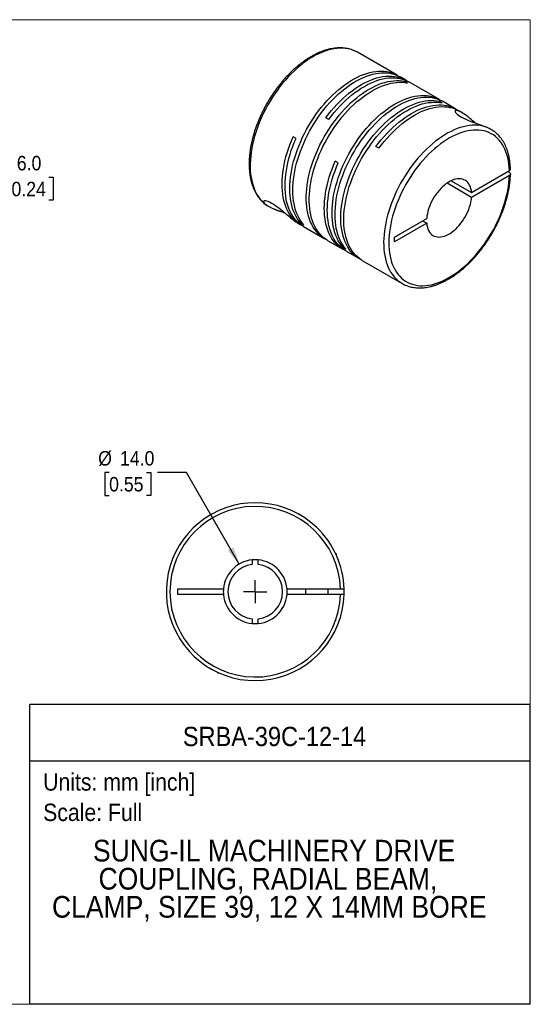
# Model space of a CAD drawing. Header units: millimetres. Extents: x 0 to 279, y 0 to 216.
# Tile 2 of 2: x 167 to 279, y 0 to 216. Entities that reach past the tile are written whole.
import ezdxf
from ezdxf.enums import TextEntityAlignment as Align

# ---------------------------------------------------------------- set-up
doc = ezdxf.new("R2010")
doc.units = ezdxf.units.MM
doc.linetypes.add('SLD-Solid', pattern=[0])
doc.layers.add('SLD-0', color=7, linetype='SLD-Solid', lineweight=25)
doc.layers.add('TEXT', color=140, linetype='SLD-Solid', lineweight=25)
doc.styles.add('SLDTEXTSTYLE0', font='GOTHIC.TTF', dxfattribs={"width": 0.913})
doc.dimstyles.new('SLDDIMSTYLE0', dxfattribs={"dimtxt": 3.175, "dimasz": 3.81, "dimexe": 0, "dimexo": 0.0625, "dimgap": 0.79375, "dimtad": 0, "dimtih": 1, "dimtoh": 1, "dimdec": 1, "dimrnd": 1e-09, "dimzin": 4, "dimdsep": 46, "dimtxsty": 'SLDTEXTSTYLE0', "dimsah": 1, "dimcen": 0, "dimadec": 0, "dimazin": 1, "dimtfac": 1, "dimtdec": 1, "dimtofl": 0, "dimtmove": 0, "dimatfit": 3, "dimfxl": 0, "dimfrac": 2, "dimtolj": 1, "dimtzin": 12, "dimarcsym": 0})
doc.dimstyles.new('SLDDIMSTYLE2', dxfattribs={"dimtxt": 3.175, "dimasz": 3.81, "dimexe": 0, "dimexo": 0.0625, "dimgap": 0.79375, "dimtad": 0, "dimtih": 1, "dimtoh": 1, "dimdec": 1, "dimrnd": 1e-09, "dimzin": 4, "dimdsep": 46, "dimtxsty": 'SLDTEXTSTYLE0', "dimsah": 1, "dimcen": 0.09, "dimadec": 0, "dimazin": 1, "dimtfac": 1, "dimtdec": 1, "dimtmove": 0, "dimatfit": 0, "dimfxl": 0, "dimfrac": 2, "dimtolj": 1, "dimtzin": 12, "dimarcsym": 0})

# ---------------------------------------------------------------- blocks, each defined once
blk = doc.blocks.new('SW_NOTE_0')
at = {"layer": 'TEXT', "color": 0, "insert": (0, 4.87), "char_height": 3.81, "attachment_point": 1, "style": 'SLDTEXTSTYLE0'}
blk.add_mtext('Scale: Full', dxfattribs=at)
blk = doc.blocks.new('SW_NOTE_0_1')
at = {"layer": 'TEXT', "color": 0, "insert": (0, 4.87), "char_height": 3.81, "attachment_point": 1, "style": 'SLDTEXTSTYLE0'}
blk.add_mtext('Units: mm [inch]', dxfattribs=at)
blk = doc.blocks.new('Block1')
at = {"layer": 'TEXT'}
for p, q in [((279.4, 65.76), (169.64, 65.76)), ((169.64, 0), (169.64, 65.76)), ((279.4, 0), (279.4, 65.76)), ((169.64, 53.4), (279.4, 53.4)), ((279.4, 0), (169.64, 0))]:
    blk.add_line(p, q, dxfattribs=at)
at = {"layer": 'TEXT', "color": 140}
for name, p in [('SW_NOTE_0_1', (172.59, 45.8)), ('SW_NOTE_0', (172.59, 39.13))]:
    blk.add_blockref(name, p, dxfattribs=at)
at = {"layer": 'TEXT', "color": 140, "style": 'SLDTEXTSTYLE0', "width": 0.913}
for tag, height, p in [('AUTOATTR0', 4.23, (203.22, 55.35)), ('AUTOATTR1_0', 4.76, (183.51, 29.89)), ('AUTOATTR1_1', 4.76, (184.74, 23.73)), ('AUTOATTR1_2', 4.76, (174.53, 17.57))]:
    blk.add_attdef(tag, text='', height=height, dxfattribs=at).set_placement(p, align=Align.BOTTOM_LEFT)
blk = doc.blocks.new('Block2')
at = {"color": 7, "linetype": 'SLD-Solid', "lineweight": 18}
for p, q in [((279.4, 215.9), (0, 215.9)), ((279.4, 0), (279.4, 215.9)), ((279.4, 0), (0, 0))]:
    blk.add_line(p, q, dxfattribs=at)
blk = doc.blocks.new('_D_5')
at = {"layer": 'SLD-0'}
for p, q in [((187.05, 116.61), (186.08, 116.61)), ((186.08, 116.61), (186.08, 111.57)), ((195.26, 116.61), (196.23, 116.61)), ((196.23, 116.61), (196.23, 111.57)), ((204, 116.61), (197.65, 116.61)), ((215.59, 96.54), (204, 116.61)), ((186.08, 111.57), (187.05, 111.57)), ((196.23, 111.57), (195.26, 111.57))]:
    blk.add_line(p, q, dxfattribs=at)
blk.add_solid([(215.59, 96.54), (214.35, 100.22), (213.03, 99.46)], dxfattribs=at)
at = {"layer": 'SLD-0', "char_height": 3.175, "attachment_point": 1, "style": 'SLDTEXTSTYLE0'}
for s, insert in [('%%c', (184.65, 121.32)), ('14.0', (189.44, 121.32)), ('0.55', (187.05, 115.63))]:
    blk.add_mtext(s, dxfattribs=dict(at, insert=insert))
blk = doc.blocks.new('SW_CENTERMARKSYMBOL_2')
at = {"layer": 'SLD-0', "color": 0}
for q in [(0, 2.54), (-2.54, 0), (0, -2.54), (2.54, 0)]:
    blk.add_line((0, 0), q, dxfattribs=at)
blk = doc.blocks.new('_D_8')
at = {"layer": 'SLD-0'}
for p, q in [((154.25, 195.59), (154.25, 203.21)), ((143, 195.59), (157.42, 195.59)), ((138.5, 189.6), (157.42, 189.6)), ((154.25, 181.37), (154.25, 189.6)), ((160.6, 181.37), (154.25, 181.37)), ((165.64, 181.34), (164.67, 181.34)), ((164.67, 181.34), (164.67, 176.3)), ((173.85, 181.34), (174.82, 181.34)), ((174.82, 181.34), (174.82, 176.3)), ((164.67, 176.3), (165.64, 176.3)), ((174.82, 176.3), (173.85, 176.3))]:
    blk.add_line(p, q, dxfattribs=at)
for points in [[(154.25, 195.59), (155.01, 199.4), (153.48, 199.4)], [(154.25, 189.6), (153.48, 185.79), (155.01, 185.79)]]:
    blk.add_solid(points, dxfattribs=at)
at = {"layer": 'SLD-0', "char_height": 3.175, "attachment_point": 1, "style": 'SLDTEXTSTYLE0'}
for s, insert in [('6.0', (166.81, 186.04)), ('0.24', (165.64, 180.36))]:
    blk.add_mtext(s, dxfattribs=dict(at, insert=insert))

msp = doc.modelspace()

# ---------------------------------------------------------------- linework, layer by layer
for p, q in [((250.21, 203.73), (241.52, 208.75)), ((252.12, 202.63), (250.86, 203.36)), ((252.5, 202.02), (251.85, 202.4)), ((251.85, 202.13), (251.85, 202.4)), ((259.48, 198.38), (252.77, 202.25)), ((260.07, 197.66), (259.42, 198.03)), ((259.42, 197.76), (259.42, 198.03)), ((263.08, 196.3), (260.13, 198.01)), ((235.25, 194.02), (234.6, 194.4)), ((264.43, 195.52), (263.73, 195.93)), ((228.03, 189.86), (227.38, 190.23)), ((270.78, 191.86), (270.59, 191.97)), ((270.79, 191.85), (270.78, 191.86)), ((246.21, 187.7), (245.56, 188.07)), ((237.3, 184.51), (236.65, 184.89)), ((266.54, 178.01), (274.82, 182.8)), ((274.82, 181.74), (266.54, 176.95)), ((274.82, 182.39), (274.47, 182.59)), ((266.54, 176.95), (261.15, 180.06)), ((262.07, 180.59), (266.54, 178.01)), ((221.8, 175.11), (221.95, 175.02)), ((221.82, 175.1), (222.02, 174.98)), ((228.37, 171.31), (229.02, 170.94)), ((229.08, 171.29), (229.31, 171.42)), ((229.73, 170.91), (229.08, 171.29)), ((249.59, 168.23), (256.68, 172.32)), ((256.68, 171.26), (249.59, 167.17)), ((255.76, 171.79), (256.68, 171.26)), ((229.67, 170.56), (234.32, 167.87)), ((234.97, 167.5), (238.28, 165.59)), ((249.59, 167.17), (249.59, 168.23)), ((238.34, 165.94), (238.58, 166.08)), ((238.99, 165.57), (238.34, 165.94)), ((238.93, 165.21), (241.89, 163.51)), ((242.54, 163.13), (251.29, 158.08)), ((251.29, 158.08), (251.36, 158.04)), ((218.44, 97.45), (218.44, 96.45)), ((219.74, 96.45), (219.74, 97.45)), ((236.89, 98.68), (236.69, 98.89)), ((236.78, 98.68), (236.89, 98.68)), ((236.89, 98.44), (236.89, 98.68)), ((202.09, 91.13), (212.12, 91.13)), ((202.09, 89.83), (202.09, 91.13)), ((226.06, 91.13), (237.78, 91.13)), ((230.09, 91.13), (230.09, 89.83)), ((235.09, 89.83), (235.09, 91.13)), ((212.12, 89.83), (202.09, 89.83)), ((237.78, 89.83), (226.06, 89.83)), ((218.44, 84.52), (218.44, 83.51)), ((219.74, 83.51), (219.74, 84.52)), ((210.69, 72.89), (210.89, 72.68)), ((210.89, 72.79), (210.89, 72.68)), ((210.89, 72.68), (211.13, 72.68))]:
    msp.add_line(p, q)
at = {"flags": 128}
for points in [[(241.52, 208.75), (241.49, 208.77), (240.99, 209.02), (240.47, 209.24), (239.93, 209.41), (239.37, 209.54), (238.8, 209.62), (238.2, 209.66), (237.59, 209.66), (236.96, 209.61), (236.33, 209.52), (235.68, 209.39), (235.02, 209.21), (234.35, 209), (233.68, 208.74), (233, 208.43), (232.32, 208.09), (231.64, 207.71), (230.95, 207.29), (230.27, 206.83), (229.6, 206.34), (228.93, 205.81), (228.26, 205.24), (227.61, 204.64), (226.96, 204.02), (226.33, 203.36), (225.71, 202.67), (225.1, 201.96), (224.51, 201.22), (223.94, 200.46), (223.39, 199.68), (222.86, 198.88), (222.35, 198.06), (221.86, 197.23), (221.4, 196.38), (220.96, 195.52), (220.55, 194.66), (220.17, 193.78), (219.82, 192.9), (219.49, 192.02), (219.19, 191.14), (218.93, 190.26), (218.7, 189.39), (218.5, 188.52), (218.33, 187.66), (218.19, 186.81), (218.09, 185.97), (218.02, 185.15), (217.98, 184.34), (217.98, 183.55), (218.01, 182.78), (218.08, 182.04), (218.18, 181.31), (218.31, 180.62), (218.48, 179.95), (218.68, 179.31), (218.91, 178.7), (219.17, 178.12), (219.46, 177.58), (219.78, 177.07), (220.13, 176.6), (220.51, 176.17), (220.92, 175.77), (221.36, 175.41), (221.82, 175.1)], [(229.08, 171.29), (228.71, 171.74), (228.36, 172.23), (228.05, 172.75), (227.76, 173.31), (227.51, 173.91), (227.29, 174.53), (227.11, 175.19), (226.95, 175.88), (226.83, 176.59), (226.75, 177.33), (226.69, 178.09), (226.68, 178.87), (226.69, 179.68), (226.74, 180.5), (226.83, 181.34), (226.95, 182.19), (227.1, 183.05), (227.29, 183.92), (227.51, 184.8), (227.76, 185.68), (228.04, 186.57), (228.35, 187.46), (228.7, 188.35), (229.07, 189.23), (229.47, 190.11), (229.9, 190.97), (230.35, 191.83), (230.83, 192.68), (231.34, 193.51), (231.86, 194.32), (232.41, 195.12), (232.98, 195.9), (233.57, 196.65), (234.17, 197.38), (234.79, 198.08), (235.43, 198.76), (236.07, 199.4), (236.73, 200.01), (237.4, 200.59), (238.07, 201.14), (238.75, 201.65), (239.43, 202.13), (240.12, 202.56), (240.81, 202.96), (241.5, 203.32), (242.18, 203.63), (242.86, 203.91), (243.53, 204.14), (244.2, 204.33), (244.86, 204.47), (245.5, 204.57), (246.14, 204.63), (246.76, 204.64), (247.36, 204.61), (247.95, 204.54), (248.52, 204.42), (249.07, 204.25), (249.59, 204.05), (250.1, 203.8), (250.53, 203.53)], [(229.73, 170.91), (229.36, 171.36), (229.01, 171.85), (228.7, 172.38), (228.41, 172.94), (228.16, 173.53), (227.94, 174.16), (227.76, 174.81), (227.6, 175.5), (227.48, 176.21), (227.4, 176.95), (227.34, 177.71), (227.33, 178.5), (227.34, 179.3), (227.39, 180.12), (227.48, 180.96), (227.6, 181.81), (227.75, 182.67), (227.94, 183.55), (228.16, 184.42), (228.41, 185.31), (228.69, 186.2), (229, 187.08), (229.35, 187.97), (229.72, 188.85), (230.12, 189.73), (230.55, 190.6), (231, 191.46), (231.48, 192.3), (231.99, 193.13), (232.52, 193.95), (233.06, 194.75), (233.63, 195.52), (234.22, 196.27), (234.82, 197), (235.44, 197.71), (236.08, 198.38), (236.72, 199.02), (237.38, 199.64), (238.05, 200.22), (238.72, 200.77), (239.4, 201.28), (240.08, 201.75), (240.77, 202.19), (241.46, 202.58), (242.15, 202.94), (242.83, 203.26), (243.51, 203.53), (244.18, 203.76), (244.85, 203.95), (245.51, 204.1), (246.15, 204.2), (246.79, 204.26), (247.41, 204.27), (248.01, 204.24), (248.6, 204.16), (249.17, 204.04), (249.72, 203.88), (250.24, 203.67), (250.75, 203.42), (250.86, 203.36)], [(234.6, 194.4), (235.17, 195.16), (235.77, 195.91), (236.38, 196.62), (237.01, 197.31), (237.65, 197.97), (238.3, 198.6), (238.96, 199.2), (239.63, 199.76), (240.31, 200.29), (240.99, 200.79), (241.68, 201.24), (242.36, 201.66), (243.05, 202.04), (243.74, 202.37), (244.42, 202.67), (245.1, 202.92), (245.77, 203.13), (246.43, 203.3), (247.08, 203.43), (247.72, 203.51), (248.35, 203.54), (248.96, 203.53), (249.56, 203.48), (250.14, 203.38), (250.7, 203.24), (251.23, 203.06), (251.75, 202.83), (252.24, 202.56), (252.44, 202.43)], [(235.25, 194.02), (235.82, 194.79), (236.42, 195.53), (237.03, 196.25), (237.66, 196.93), (238.3, 197.6), (238.95, 198.23), (239.61, 198.82), (240.28, 199.39), (240.96, 199.92), (241.64, 200.41), (242.33, 200.87), (243.02, 201.28), (243.7, 201.66), (244.39, 202), (245.07, 202.29), (245.75, 202.55), (246.42, 202.76), (247.08, 202.93), (247.73, 203.05), (248.37, 203.13), (249, 203.17), (249.61, 203.16), (250.21, 203.1), (250.79, 203.01), (251.35, 202.87), (251.88, 202.68), (252.4, 202.45), (252.77, 202.25)], [(234.65, 167.7), (234.2, 167.94), (233.74, 168.26), (233.29, 168.61), (232.88, 169), (232.49, 169.43), (232.13, 169.91), (231.8, 170.41), (231.5, 170.96), (231.24, 171.53), (231, 172.14), (230.8, 172.79), (230.63, 173.46), (230.49, 174.16), (230.39, 174.88), (230.32, 175.63), (230.29, 176.41), (230.29, 177.2), (230.32, 178.01), (230.39, 178.84), (230.49, 179.69), (230.63, 180.55), (230.8, 181.41), (231, 182.29), (231.24, 183.17), (231.5, 184.06), (231.8, 184.95), (232.13, 185.83), (232.49, 186.72), (232.88, 187.6), (233.29, 188.47), (233.74, 189.34), (234.2, 190.19), (234.7, 191.03), (235.21, 191.85), (235.75, 192.65), (236.31, 193.44), (236.89, 194.2), (237.48, 194.95), (238.09, 195.66), (238.72, 196.35), (239.36, 197.01), (240.01, 197.64), (240.68, 198.23), (241.35, 198.8), (242.02, 199.33), (242.71, 199.82), (243.39, 200.27), (244.08, 200.69), (244.77, 201.07), (245.45, 201.4), (246.14, 201.7), (246.81, 201.95), (247.48, 202.16), (248.15, 202.33), (248.8, 202.45), (249.44, 202.53), (250.06, 202.56), (250.68, 202.55), (251.27, 202.5), (251.85, 202.4)], [(234.97, 167.5), (234.85, 167.57), (234.39, 167.88), (233.94, 168.23), (233.53, 168.63), (233.14, 169.06), (232.78, 169.53), (232.45, 170.04), (232.15, 170.58), (231.89, 171.16), (231.65, 171.77), (231.45, 172.41), (231.28, 173.08), (231.14, 173.78), (231.04, 174.51), (230.97, 175.26), (230.94, 176.03), (230.94, 176.83), (230.97, 177.64), (231.04, 178.47), (231.14, 179.31), (231.28, 180.17), (231.45, 181.04), (231.65, 181.91), (231.89, 182.8), (232.15, 183.68), (232.45, 184.57), (232.78, 185.46), (233.14, 186.34), (233.53, 187.22), (233.94, 188.1), (234.39, 188.96), (234.85, 189.81), (235.35, 190.65), (235.86, 191.47), (236.4, 192.28), (236.96, 193.06), (237.54, 193.83), (238.13, 194.57), (238.75, 195.29), (239.37, 195.97), (240.01, 196.63), (240.66, 197.26), (241.33, 197.86), (242, 198.42), (242.67, 198.95), (243.36, 199.44), (244.04, 199.9), (244.73, 200.31), (245.42, 200.69), (246.1, 201.03), (246.79, 201.32), (247.46, 201.57), (248.13, 201.78), (248.8, 201.95), (249.45, 202.07), (250.09, 202.15), (250.72, 202.19), (251.33, 202.18), (251.92, 202.12), (252.5, 202.02)], [(238.34, 165.94), (237.97, 166.39), (237.62, 166.88), (237.31, 167.41), (237.03, 167.97), (236.77, 168.56), (236.56, 169.19), (236.37, 169.84), (236.21, 170.53), (236.09, 171.24), (236.01, 171.98), (235.96, 172.74), (235.94, 173.53), (235.96, 174.33), (236.01, 175.15), (236.09, 175.99), (236.21, 176.84), (236.36, 177.7), (236.55, 178.57), (236.77, 179.45), (237.02, 180.34), (237.3, 181.22), (237.62, 182.11), (237.96, 183), (238.33, 183.88), (238.73, 184.76), (239.16, 185.63), (239.62, 186.49), (240.1, 187.33), (240.6, 188.16), (241.13, 188.98), (241.68, 189.77), (242.24, 190.55), (242.83, 191.3), (243.43, 192.03), (244.05, 192.73), (244.69, 193.41), (245.33, 194.05), (245.99, 194.67), (246.66, 195.25), (247.33, 195.79), (248.01, 196.31), (248.7, 196.78), (249.38, 197.22), (250.07, 197.61), (250.76, 197.97), (251.44, 198.29), (252.12, 198.56), (252.8, 198.79), (253.46, 198.98), (254.12, 199.13), (254.77, 199.23), (255.4, 199.28), (256.02, 199.3), (256.62, 199.27), (257.21, 199.19), (257.78, 199.07), (258.33, 198.91), (258.85, 198.7), (259.36, 198.45), (259.8, 198.19)], [(238.99, 165.57), (238.62, 166.02), (238.27, 166.51), (237.96, 167.03), (237.68, 167.59), (237.43, 168.18), (237.21, 168.81), (237.02, 169.47), (236.87, 170.15), (236.75, 170.87), (236.66, 171.6), (236.61, 172.37), (236.59, 173.15), (236.61, 173.95), (236.66, 174.78), (236.74, 175.61), (236.86, 176.46), (237.01, 177.33), (237.2, 178.2), (237.42, 179.08), (237.67, 179.96), (237.95, 180.85), (238.27, 181.74), (238.61, 182.62), (238.98, 183.51), (239.38, 184.38), (239.81, 185.25), (240.27, 186.11), (240.75, 186.96), (241.25, 187.79), (241.78, 188.6), (242.33, 189.4), (242.89, 190.17), (243.48, 190.93), (244.09, 191.66), (244.71, 192.36), (245.34, 193.03), (245.99, 193.68), (246.64, 194.29), (247.31, 194.87), (247.98, 195.42), (248.66, 195.93), (249.35, 196.4), (250.03, 196.84), (250.72, 197.24), (251.41, 197.59), (252.09, 197.91), (252.77, 198.18), (253.45, 198.42), (254.11, 198.6), (254.77, 198.75), (255.42, 198.85), (256.05, 198.91), (256.67, 198.92), (257.28, 198.89), (257.86, 198.81), (258.43, 198.69), (258.98, 198.53), (259.51, 198.32), (260.01, 198.08), (260.13, 198.01)], [(242.22, 163.33), (241.77, 163.58), (241.3, 163.89), (240.86, 164.24), (240.44, 164.63), (240.06, 165.07), (239.7, 165.54), (239.37, 166.04), (239.07, 166.59), (238.8, 167.17), (238.57, 167.78), (238.36, 168.42), (238.19, 169.09), (238.06, 169.79), (237.96, 170.52), (237.89, 171.27), (237.85, 172.04), (237.85, 172.83), (237.89, 173.65), (237.96, 174.48), (238.06, 175.32), (238.19, 176.18), (238.36, 177.05), (238.57, 177.92), (238.8, 178.8), (239.07, 179.69), (239.37, 180.58), (239.7, 181.47), (240.06, 182.35), (240.44, 183.23), (240.86, 184.1), (241.3, 184.97), (241.77, 185.82), (242.26, 186.66), (242.78, 187.48), (243.32, 188.29), (243.87, 189.07), (244.45, 189.84), (245.05, 190.58), (245.66, 191.29), (246.29, 191.98), (246.93, 192.64), (247.58, 193.27), (248.24, 193.87), (248.91, 194.43), (249.59, 194.96), (250.27, 195.45), (250.96, 195.91), (251.65, 196.32), (252.33, 196.7), (253.02, 197.03), (253.7, 197.33), (254.38, 197.58), (255.05, 197.79), (255.71, 197.96), (256.36, 198.08), (257, 198.16), (257.63, 198.19), (258.24, 198.18), (258.84, 198.13), (259.42, 198.03)], [(242.54, 163.13), (242.42, 163.2), (241.95, 163.51), (241.51, 163.87), (241.09, 164.26), (240.71, 164.69), (240.35, 165.16), (240.02, 165.67), (239.72, 166.21), (239.45, 166.79), (239.22, 167.4), (239.01, 168.04), (238.85, 168.71), (238.71, 169.41), (238.61, 170.14), (238.54, 170.89), (238.5, 171.66), (238.5, 172.46), (238.54, 173.27), (238.61, 174.1), (238.71, 174.95), (238.85, 175.8), (239.01, 176.67), (239.22, 177.55), (239.45, 178.43), (239.72, 179.32), (240.02, 180.2), (240.35, 181.09), (240.71, 181.98), (241.09, 182.86), (241.51, 183.73), (241.95, 184.59), (242.42, 185.44), (242.91, 186.28), (243.43, 187.11), (243.97, 187.91), (244.53, 188.7), (245.1, 189.46), (245.7, 190.2), (246.31, 190.92), (246.94, 191.61), (247.58, 192.27), (248.23, 192.89), (248.89, 193.49), (249.56, 194.05), (250.24, 194.58), (250.92, 195.08), (251.61, 195.53), (252.3, 195.95), (252.98, 196.32), (253.67, 196.66), (254.35, 196.95), (255.03, 197.21), (255.7, 197.42), (256.36, 197.58), (257.01, 197.71), (257.65, 197.78), (258.28, 197.82), (258.89, 197.81), (259.49, 197.75), (260.07, 197.66)], [(245.56, 188.07), (246.13, 188.84), (246.73, 189.58), (247.34, 190.29), (247.97, 190.98), (248.61, 191.64), (249.26, 192.27), (249.92, 192.87), (250.59, 193.44), (251.27, 193.97), (251.95, 194.46), (252.64, 194.91), (253.32, 195.33), (254.01, 195.71), (254.7, 196.05), (255.38, 196.34), (256.06, 196.6), (256.73, 196.81), (257.39, 196.97), (258.04, 197.1), (258.68, 197.18), (259.31, 197.21), (259.92, 197.21), (260.52, 197.15), (261.1, 197.06), (261.66, 196.91), (262.19, 196.73), (262.71, 196.5), (263.2, 196.23), (263.4, 196.11)], [(246.21, 187.7), (246.78, 188.46), (247.38, 189.2), (247.99, 189.92), (248.62, 190.61), (249.26, 191.27), (249.91, 191.9), (250.57, 192.5), (251.24, 193.06), (251.92, 193.59), (252.6, 194.08), (253.29, 194.54), (253.98, 194.96), (254.66, 195.33), (255.35, 195.67), (256.03, 195.97), (256.71, 196.22), (257.38, 196.43), (258.04, 196.6), (258.69, 196.72), (259.33, 196.8), (259.96, 196.84), (260.57, 196.83), (261.17, 196.78), (261.75, 196.68), (262.31, 196.54), (262.84, 196.35), (263.36, 196.13), (263.73, 195.93)], [(267.29, 193.27), (267.21, 193.34), (267.06, 193.48), (266.76, 193.76), (266.43, 194.05), (266.17, 194.27), (265.96, 194.45), (265.71, 194.64), (265.47, 194.82), (265.25, 194.99), (264.98, 195.18), (264.71, 195.35), (264.47, 195.5), (264.25, 195.62), (264.05, 195.73), (263.77, 195.85), (263.53, 195.94), (263.33, 195.99), (263.17, 196), (263.03, 195.98), (262.94, 195.93), (262.91, 195.84), (262.93, 195.72), (263.01, 195.57), (263.15, 195.39), (263.36, 195.2), (263.63, 194.99), (263.96, 194.76), (264.34, 194.54), (264.77, 194.31), (265.24, 194.09), (265.73, 193.87), (266.24, 193.66), (266.76, 193.46), (267.28, 193.27), (267.79, 193.09), (268.26, 192.92), (268.72, 192.75), (269.17, 192.59), (269.69, 192.38), (270.16, 192.18), (270.59, 191.97), (270.59, 191.97)], [(270.59, 191.97), (270.08, 192.21), (269.56, 192.4), (269.01, 192.56), (268.44, 192.67), (267.86, 192.74), (267.26, 192.77), (266.64, 192.75), (266.01, 192.69), (265.37, 192.58), (264.72, 192.43), (264.05, 192.24), (263.39, 192.01), (262.71, 191.73), (262.03, 191.42), (261.35, 191.06), (260.67, 190.67), (259.99, 190.23), (259.31, 189.76), (258.63, 189.25), (257.96, 188.71), (257.3, 188.13), (256.65, 187.52), (256.01, 186.88), (255.38, 186.22), (254.77, 185.52), (254.17, 184.8), (253.58, 184.05), (253.02, 183.28), (252.47, 182.49), (251.95, 181.69), (251.45, 180.86), (250.97, 180.03), (250.52, 179.18), (250.09, 178.31), (249.69, 177.45), (249.31, 176.57), (248.97, 175.69), (248.66, 174.81), (248.37, 173.93), (248.12, 173.05), (247.9, 172.18), (247.71, 171.31), (247.55, 170.46), (247.42, 169.61), (247.33, 168.78), (247.28, 167.96), (247.25, 167.16), (247.26, 166.38), (247.31, 165.61), (247.39, 164.88), (247.5, 164.16), (247.64, 163.48), (247.82, 162.82), (248.03, 162.19), (248.27, 161.59), (248.54, 161.03), (248.85, 160.5), (249.18, 160), (249.54, 159.54), (249.93, 159.12), (250.35, 158.74), (250.79, 158.4), (251.26, 158.1), (251.29, 158.08)], [(229.35, 170.76), (229.08, 170.9), (228.61, 171.19), (228.16, 171.53), (227.73, 171.91), (227.34, 172.32), (226.97, 172.78), (226.63, 173.27), (226.32, 173.79), (226.04, 174.36), (225.79, 174.95), (225.58, 175.58), (225.39, 176.23), (225.24, 176.92), (225.13, 177.63), (225.04, 178.37), (224.99, 179.13), (224.98, 179.91), (225, 180.71), (225.05, 181.53), (225.14, 182.37), (225.26, 183.22), (225.41, 184.08), (225.6, 184.95), (225.82, 185.82), (226.07, 186.7), (226.35, 187.59), (226.67, 188.47), (227.01, 189.35), (227.38, 190.23)], [(274.82, 182.8), (274.78, 183.55), (274.71, 184.28), (274.6, 184.99), (274.46, 185.66), (274.28, 186.31), (274.07, 186.93), (273.83, 187.52), (273.56, 188.07), (273.25, 188.59), (272.92, 189.07), (272.56, 189.52), (272.17, 189.93), (271.75, 190.29), (271.3, 190.62), (270.83, 190.9), (270.34, 191.15), (269.82, 191.35), (269.28, 191.5), (268.72, 191.62), (268.15, 191.68), (267.55, 191.71), (266.95, 191.69), (266.32, 191.63), (265.69, 191.52), (265.04, 191.37), (264.39, 191.17), (263.73, 190.93), (263.06, 190.65), (262.39, 190.33), (261.71, 189.97), (261.04, 189.57), (260.37, 189.13), (259.7, 188.65), (259.04, 188.13), (258.38, 187.58), (257.73, 187), (257.09, 186.38), (256.47, 185.74), (255.85, 185.06), (255.25, 184.36), (254.67, 183.63), (254.11, 182.88), (253.56, 182.11), (253.04, 181.32), (252.54, 180.51), (252.06, 179.69), (251.61, 178.85), (251.18, 178.01), (250.78, 177.15), (250.41, 176.29), (250.06, 175.42), (249.75, 174.55), (249.47, 173.68), (249.22, 172.81), (249, 171.95), (248.81, 171.1), (248.66, 170.25), (248.54, 169.42), (248.45, 168.6), (248.4, 167.79), (248.38, 167.01), (248.4, 166.24), (248.45, 165.49), (248.54, 164.77), (248.66, 164.07), (248.81, 163.4), (249, 162.77), (249.22, 162.16), (249.47, 161.58), (249.75, 161.04), (250.06, 160.53), (250.41, 160.06), (250.78, 159.63), (251.18, 159.23), (251.61, 158.88), (252.06, 158.56), (252.54, 158.29), (253.04, 158.06), (253.56, 157.88), (254.11, 157.73), (254.67, 157.63), (255.25, 157.58), (255.85, 157.57), (256.47, 157.6), (257.09, 157.68), (257.73, 157.8), (258.38, 157.97), (259.04, 158.18), (259.7, 158.43), (260.37, 158.72), (261.04, 159.06), (261.71, 159.43), (262.39, 159.85), (263.06, 160.3), (263.73, 160.79), (264.39, 161.32), (265.04, 161.88), (265.69, 162.47), (266.32, 163.09), (266.95, 163.75), (267.55, 164.43), (268.15, 165.14), (268.72, 165.88), (269.28, 166.64), (269.82, 167.41), (270.34, 168.21), (270.83, 169.02), (271.3, 169.85), (271.75, 170.69), (272.17, 171.54), (272.56, 172.4), (272.92, 173.27), (273.25, 174.13), (273.56, 175), (273.83, 175.87), (274.07, 176.74), (274.28, 177.6), (274.46, 178.45), (274.6, 179.29), (274.71, 180.12), (274.78, 180.94), (274.82, 181.74)], [(229.67, 170.56), (229.31, 170.79), (228.85, 171.12), (228.42, 171.49), (228.02, 171.91), (227.65, 172.36), (227.31, 172.85), (226.99, 173.37), (226.71, 173.93), (226.46, 174.53), (226.24, 175.16), (226.05, 175.81), (225.9, 176.5), (225.78, 177.21), (225.7, 177.95), (225.65, 178.71), (225.63, 179.5), (225.65, 180.3), (225.7, 181.13), (225.79, 181.96), (225.91, 182.81), (226.06, 183.68), (226.25, 184.55), (226.47, 185.43), (226.72, 186.31), (227, 187.2), (227.31, 188.09), (227.66, 188.97), (228.03, 189.86)], [(238.61, 165.41), (238.4, 165.52), (237.92, 165.81), (237.46, 166.15), (237.04, 166.52), (236.63, 166.93), (236.26, 167.39), (235.92, 167.88), (235.6, 168.4), (235.32, 168.96), (235.07, 169.56), (234.85, 170.18), (234.67, 170.84), (234.51, 171.53), (234.4, 172.24), (234.31, 172.98), (234.26, 173.74), (234.24, 174.53), (234.26, 175.33), (234.31, 176.15), (234.4, 176.99), (234.52, 177.84), (234.67, 178.71), (234.86, 179.58), (235.08, 180.46), (235.33, 181.34), (235.61, 182.23), (235.93, 183.12), (236.27, 184), (236.65, 184.89)], [(238.93, 165.21), (238.57, 165.44), (238.12, 165.77), (237.69, 166.14), (237.29, 166.56), (236.91, 167.01), (236.57, 167.5), (236.26, 168.03), (235.97, 168.59), (235.72, 169.18), (235.5, 169.81), (235.32, 170.47), (235.16, 171.15), (235.05, 171.87), (234.96, 172.6), (234.91, 173.37), (234.89, 174.15), (234.91, 174.96), (234.96, 175.78), (235.05, 176.62), (235.17, 177.47), (235.32, 178.33), (235.51, 179.2), (235.73, 180.08), (235.98, 180.97), (236.26, 181.85), (236.58, 182.74), (236.92, 183.63), (237.3, 184.51)], [(266.54, 178.01), (266.48, 178.46), (266.39, 178.88), (266.26, 179.27), (266.1, 179.62), (265.91, 179.94), (265.69, 180.22), (265.44, 180.47), (265.17, 180.67), (264.86, 180.82), (264.54, 180.94), (264.19, 181.01), (263.82, 181.03), (263.44, 181.01), (263.05, 180.94), (262.64, 180.83), (262.23, 180.67), (261.82, 180.47), (261.4, 180.23), (260.98, 179.95), (260.57, 179.63), (260.17, 179.27), (259.77, 178.89), (259.39, 178.47), (259.02, 178.02), (258.68, 177.55), (258.35, 177.06), (258.05, 176.56), (257.77, 176.04), (257.52, 175.51), (257.3, 174.97), (257.11, 174.43), (256.95, 173.89), (256.83, 173.36), (256.74, 172.83), (256.68, 172.32)], [(228.38, 171.31), (228.21, 171.41), (228.01, 171.54), (227.7, 171.75), (227.38, 171.99), (227.06, 172.24), (226.73, 172.51), (226.35, 172.83), (225.96, 173.16), (225.56, 173.5), (225.15, 173.84), (224.72, 174.19), (224.29, 174.54), (223.85, 174.87), (223.42, 175.17), (223, 175.45), (222.6, 175.68), (222.23, 175.87), (221.9, 176.02), (221.6, 176.12), (221.36, 176.18), (221.16, 176.19), (221.02, 176.16), (220.94, 176.1), (220.92, 176.01), (220.93, 175.93), (220.97, 175.84), (221.03, 175.75), (221.21, 175.55), (221.47, 175.34), (221.82, 175.1), (221.82, 175.1)], [(256.68, 171.26), (256.74, 170.82), (256.83, 170.4), (256.95, 170.01), (257.11, 169.66), (257.3, 169.34), (257.52, 169.05), (257.77, 168.81), (258.05, 168.61), (258.35, 168.45), (258.68, 168.34), (259.02, 168.27), (259.39, 168.25), (259.77, 168.27), (260.17, 168.34), (260.57, 168.45), (260.98, 168.61), (261.4, 168.81), (261.82, 169.05), (262.23, 169.33), (262.64, 169.65), (263.05, 170), (263.44, 170.39), (263.82, 170.81), (264.19, 171.25), (264.54, 171.72), (264.86, 172.21), (265.17, 172.72), (265.44, 173.24), (265.69, 173.77), (265.91, 174.31), (266.1, 174.85), (266.26, 175.39), (266.39, 175.92), (266.48, 176.44), (266.54, 176.95)]]:
    msp.add_lwpolyline(points, dxfattribs=at)
for radius, start, end in [(19.5, 46.1869, 358.0898), (18.7, 1.992, 358.008), (19.5, 1.9102, 46.1869), (7, 5.328, 174.672), (6, 96.2192, 263.7808), (6, 276.2192, 83.7808), (7, 174.672, 185.328), (7, 354.672, 5.328), (19.5, 358.0898, 1.9102), (7, 185.328, 354.672)]:
    msp.add_arc((219.09, 90.48), radius, start, end)
for points, knots in [([(241.51, 208.75), (241.42, 208.81), (241.16, 208.95), (240.73, 209.15), (240.21, 209.35), (239.67, 209.5), (239.12, 209.62), (238.55, 209.7), (237.96, 209.74), (237.36, 209.74), (236.75, 209.7), (236.12, 209.61), (235.49, 209.49), (234.85, 209.33), (234.2, 209.13), (233.54, 208.89), (232.88, 208.61), (232.22, 208.3), (231.56, 207.94), (230.9, 207.55), (230.24, 207.13), (229.59, 206.67), (228.94, 206.18), (228.3, 205.66), (227.67, 205.11), (227.04, 204.53), (226.43, 203.92), (225.83, 203.29), (225.24, 202.63), (224.67, 201.94), (224.11, 201.24), (223.57, 200.51), (223.04, 199.77), (222.54, 199.01), (222.05, 198.23), (221.59, 197.44), (221.15, 196.64), (220.73, 195.82), (220.34, 195), (219.97, 194.17), (219.63, 193.34), (219.31, 192.5), (219.02, 191.66), (218.76, 190.82), (218.53, 189.99), (218.33, 189.15), (218.15, 188.33), (218.01, 187.51), (217.89, 186.7), (217.81, 185.9), (217.76, 185.11), (217.74, 184.33), (217.75, 183.58), (217.79, 182.84), (217.87, 182.12), (217.98, 181.42), (218.11, 180.74), (218.28, 180.09), (218.49, 179.46), (218.72, 178.86), (218.98, 178.29), (219.27, 177.75), (219.59, 177.25), (219.94, 176.78), (220.31, 176.34), (220.71, 175.94), (221.14, 175.57), (221.47, 175.31), (221.68, 175.19), (221.72, 175.16)], [0, 0, 0, 0, 0.008617, 0.02331, 0.038009, 0.052734, 0.067503, 0.082329, 0.097222, 0.112186, 0.127219, 0.142319, 0.157477, 0.172684, 0.18793, 0.203207, 0.218504, 0.233816, 0.249135, 0.264457, 0.279778, 0.295094, 0.310405, 0.325709, 0.341006, 0.356296, 0.371579, 0.386856, 0.402127, 0.417392, 0.432652, 0.447909, 0.463163, 0.478414, 0.493663, 0.508912, 0.524161, 0.539411, 0.554662, 0.569916, 0.585173, 0.600433, 0.615699, 0.63097, 0.646248, 0.661533, 0.676825, 0.692126, 0.707435, 0.722753, 0.738079, 0.753413, 0.768753, 0.784098, 0.799445, 0.814787, 0.83012, 0.845436, 0.860727, 0.875983, 0.891193, 0.906348, 0.921439, 0.936457, 0.951402, 0.966273, 0.981078, 0.99583, 1, 1, 1, 1]), ([(270.59, 191.97), (270.62, 191.95), (270.69, 191.91), (270.75, 191.88), (270.78, 191.86)], [0, 0, 0, 0, 0.493653, 1, 1, 1, 1]), ([(275.06, 183.13), (275.05, 183.26), (275.04, 183.64), (274.99, 184.26), (274.9, 184.97), (274.79, 185.66), (274.64, 186.33), (274.46, 186.97), (274.24, 187.59), (274, 188.18), (273.73, 188.74), (273.42, 189.26), (273.09, 189.76), (272.74, 190.22), (272.35, 190.64), (271.94, 191.03), (271.51, 191.38), (271.12, 191.66), (270.87, 191.8), (270.77, 191.86)], [0, 0, 0, 0, 0.033275, 0.096244, 0.159225, 0.222182, 0.285089, 0.347917, 0.410626, 0.473177, 0.535527, 0.597633, 0.659462, 0.720991, 0.782214, 0.843146, 0.903824, 0.964301, 1, 1, 1, 1]), ([(251.37, 158.04), (251.49, 157.97), (251.78, 157.81), (252.25, 157.61), (252.77, 157.43), (253.31, 157.28), (253.87, 157.18), (254.45, 157.11), (255.04, 157.09), (255.65, 157.1), (256.26, 157.16), (256.89, 157.25), (257.53, 157.39), (258.17, 157.56), (258.83, 157.77), (259.48, 158.03), (260.14, 158.32), (260.8, 158.65), (261.46, 159.01), (262.12, 159.41), (262.78, 159.84), (263.43, 160.31), (264.08, 160.81), (264.72, 161.34), (265.35, 161.91), (265.97, 162.49), (266.58, 163.11), (267.17, 163.75), (267.76, 164.42), (268.33, 165.11), (268.88, 165.82), (269.42, 166.56), (269.93, 167.31), (270.43, 168.07), (270.91, 168.85), (271.36, 169.65), (271.8, 170.46), (272.21, 171.27), (272.59, 172.1), (272.95, 172.93), (273.29, 173.76), (273.59, 174.6), (273.87, 175.44), (274.13, 176.28), (274.35, 177.11), (274.54, 177.95), (274.71, 178.77), (274.84, 179.59), (274.95, 180.4), (275.02, 181.18), (275.05, 181.73), (275.06, 182.02), (275.06, 182.06)], [0, 0, 0, 0, 0.0152204, 0.0350016, 0.0548001, 0.0746418, 0.094549, 0.1145383, 0.1346199, 0.1547971, 0.1750674, 0.1954233, 0.215854, 0.2363466, 0.256888, 0.2774659, 0.298069, 0.3186878, 0.3393148, 0.3599432, 0.3805681, 0.4011868, 0.4217974, 0.442399, 0.4629911, 0.4835736, 0.5041471, 0.5247119, 0.545269, 0.5658191, 0.5863632, 0.6069024, 0.6274376, 0.6479701, 0.6685009, 0.689031, 0.7095617, 0.7300936, 0.7506279, 0.7711657, 0.7917082, 0.8122564, 0.8328115, 0.8533745, 0.8739464, 0.8945281, 0.9151204, 0.935724, 0.9563392, 0.9769659, 0.9965131, 1, 1, 1, 1]), ([(274.82, 182.8), (274.86, 182.83), (274.94, 182.88), (275.02, 182.97), (275.06, 183.06), (275.05, 183.11), (275.05, 183.13)], [0, 0, 0, 0, 0.291822, 0.570168, 0.83503, 1, 1, 1, 1]), ([(274.82, 182.39), (274.84, 182.38), (274.89, 182.35), (274.94, 182.31), (274.99, 182.25), (275.03, 182.2), (275.05, 182.13), (275.06, 182.07), (275.05, 182), (275.03, 181.93), (274.98, 181.86), (274.91, 181.79), (274.85, 181.76), (274.82, 181.74)], [0, 0, 0, 0, 0.072652, 0.148954, 0.228907, 0.312511, 0.399768, 0.490677, 0.585239, 0.683452, 0.785317, 0.890833, 1, 1, 1, 1]), ([(221.82, 175.1), (221.88, 175.06), (222.02, 174.97), (222.26, 174.84), (222.52, 174.71), (222.81, 174.57), (223.06, 174.46), (223.24, 174.38), (223.34, 174.34), (223.45, 174.3), (223.56, 174.25), (223.69, 174.2), (223.81, 174.16), (223.94, 174.11), (224.08, 174.06), (224.23, 174.01), (224.4, 173.95), (224.6, 173.88), (224.88, 173.79), (225.15, 173.7), (225.35, 173.65), (225.4, 173.63)], [0, 0, 0, 0, 0.078339, 0.160672, 0.247028, 0.337429, 0.431897, 0.459671, 0.488517, 0.518436, 0.549426, 0.58149, 0.614626, 0.648835, 0.676833, 0.722183, 0.762057, 0.809643, 0.864941, 0.964481, 1, 1, 1, 1]), ([(237.09, 97.99), (237.09, 97.99), (237.09, 97.99), (237.06, 98.07), (237.01, 98.18), (236.97, 98.27), (236.93, 98.36), (236.9, 98.42), (236.89, 98.44)], [0, 0, 0, 0, 0.132878, 0.499099, 0.630606, 0.767865, 0.911476, 1, 1, 1, 1]), ([(237.78, 91.13), (237.81, 91.13), (237.87, 91.13), (237.96, 91.13), (238.04, 91.13), (238.12, 91.13), (238.19, 91.13), (238.26, 91.13), (238.32, 91.13), (238.37, 91.13), (238.42, 91.13), (238.46, 91.13), (238.49, 91.13), (238.52, 91.13), (238.54, 91.13), (238.56, 91.13), (238.57, 91.13), (238.58, 91.13), (238.58, 91.13), (238.58, 91.13)], [0, 0, 0, 0, 0.071069, 0.140606, 0.208613, 0.275089, 0.340035, 0.403449, 0.465332, 0.525685, 0.584507, 0.641799, 0.69756, 0.751791, 0.804492, 0.855663, 0.905304, 0.953416, 1, 1, 1, 1]), ([(238.58, 89.83), (238.58, 89.83), (238.58, 89.83), (238.56, 89.83), (238.53, 89.83), (238.49, 89.83), (238.43, 89.83), (238.36, 89.83), (238.27, 89.83), (238.16, 89.83), (238.05, 89.83), (237.92, 89.83), (237.83, 89.83), (237.78, 89.83)], [0, 0, 0, 0, 0.072652, 0.148954, 0.228907, 0.312511, 0.399768, 0.490677, 0.585239, 0.683452, 0.785317, 0.890833, 1, 1, 1, 1])]:
    msp.add_open_spline(points, degree=3, knots=knots)

# ---------------------------------------------------------------- block references
at = {"color": 7, "linetype": 'Continuous'}
msp.add_blockref('Block2', (0, 0), dxfattribs=at)
msp.add_blockref('Block1', (0, 0), dxfattribs=at).add_auto_attribs({'AUTOATTR0': 'SRBA-39C-12-14', 'AUTOATTR1_0': 'SUNG-IL MACHINERY DRIVE ', 'AUTOATTR1_1': 'COUPLING, RADIAL BEAM, ', 'AUTOATTR1_2': 'CLAMP, SIZE 39, 12 X 14MM BORE'})
at = {"layer": 'SLD-0'}
msp.add_blockref('SW_CENTERMARKSYMBOL_2', (219.09, 90.48), dxfattribs=at)

# ---------------------------------------------------------------- dimensions: what is measured, and where the dimension line sits
dim = msp.add_linear_dim(base=(154.25, 189.6), p1=(141.73, 195.59), p2=(137.23, 189.6), angle=90, dimstyle='SLDDIMSTYLE2', dxfattribs=at)
dim.commit()
dim.dimension.update_dxf_attribs({"geometry": '_D_8', "text_midpoint": (154.25, 181.37), "dimtype": 160})
dim = msp.add_diameter_dim_2p(p1=(222.59, 84.42), p2=(215.59, 96.54), dimstyle='SLDDIMSTYLE0', dxfattribs=at)
dim.commit()
dim.dimension.update_dxf_attribs({"geometry": '_D_5', "text_midpoint": (191.15, 116.61), "dimtype": 163})

doc.saveas('drawing.dxf')
